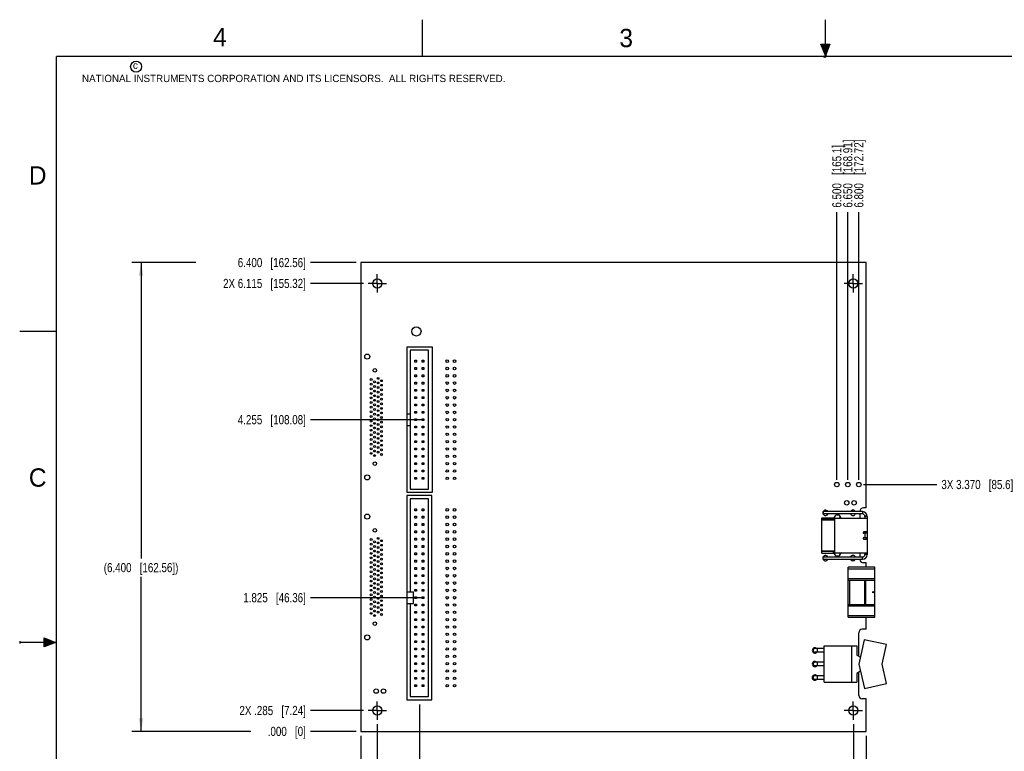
# Model space of a CAD drawing. Header units: inches. Extents: x 0 to 22, y 0 to 17.
# Tile 2 of 10: x 0 to 13.4, y 7 to 17. Entities that reach past the tile are written whole.
import ezdxf

# ---------------------------------------------------------------- set-up
doc = ezdxf.new("R2010")
doc.units = ezdxf.units.IN
doc.header["$LTSCALE"] = 1.21
doc.header["$MEASUREMENT"] = 0
doc.linetypes.add('CENTER', pattern=[0.6, 0.375, -0.075, 0.075, -0.075])
doc.layers.get('0').update_dxf_attribs({"linetype": 'CONTINUOUS'})
doc.layers.add('02___PRT_ALL_AXES', color=7, linetype='CONTINUOUS')
doc.layers.add('DIMENSIONS', color=7, linetype='CONTINUOUS')
doc.styles.get("Standard").update_dxf_attribs({"font": 'txt', "width": 0.8})
doc.styles.add('TEXTSTYLE_2', font='txt')
doc.dimstyles.new('DIMSTYLE_1', dxfattribs={"dimtxt": 0.125, "dimasz": 0.18, "dimexe": 0.125, "dimexo": 0.0625, "dimgap": 0.0625, "dimtad": 0, "dimtih": 1, "dimtoh": 1, "dimdec": 3, "dimzin": 4, "dimdsep": 46, "dimtxsty": 'STANDARD', "dimblk": '_FILLED', "dimblk1": '_FILLED', "dimblk2": '_FILLED', "dimcen": 0.09, "dimadec": 0, "dimazin": 0, "dimtp": 0.01, "dimtm": 0.01, "dimtfac": 1, "dimtdec": 3, "dimtofl": 0, "dimtmove": 0, "dimatfit": 3, "dimldrblk": '_FILLED', "dimfxl": 1, "dimtolj": 1, "dimtzin": 4, "dimarcsym": 0})
doc.dimstyles.new('DIMSTYLE_2', dxfattribs={"dimtxt": 0.125, "dimasz": 0.18, "dimexe": 0.125, "dimexo": 0.0625, "dimgap": 0.03125, "dimtad": 0, "dimtih": 1, "dimtoh": 1, "dimdec": 3, "dimzin": 4, "dimdsep": 46, "dimtxsty": 'STANDARD', "dimblk": '_FILLED', "dimblk1": '_FILLED', "dimblk2": '_FILLED', "dimcen": 0.09, "dimadec": 0, "dimazin": 0, "dimtp": 0.01, "dimtm": 0.01, "dimtfac": 1, "dimtdec": 3, "dimtofl": 0, "dimtmove": 0, "dimatfit": 3, "dimldrblk": '_FILLED', "dimfxl": 1, "dimtolj": 1, "dimtzin": 4, "dimarcsym": 0})

# ---------------------------------------------------------------- blocks, each defined once
blk = doc.blocks.new('_FILLED')
at = {"color": 0, "linetype": 'BYBLOCK'}
blk.add_solid([(0, 0), (-1, 0.174), (-1, -0.174)], dxfattribs=at)
blk = doc.blocks.new('*D1')
at = {"layer": 'DIMENSIONS', "color": 2, "linetype": 'CONTINUOUS'}
for p, q in [((2.407, 13.684), (1.532, 13.684)), ((1.657, 13.684), (1.657, 9.646)), ((1.657, 7.284), (1.657, 9.396)), ((3.157, 7.284), (1.532, 7.284))]:
    blk.add_line(p, q, dxfattribs=at)
at = {"layer": 'DIMENSIONS', "color": 2, "linetype": 'CONTINUOUS', "xscale": 0.18, "yscale": 0.18, "zscale": 0.18}
for p, rotation in [((1.657, 13.684), 90), ((1.657, 7.284), 270)]:
    blk.add_blockref('_FILLED', p, dxfattribs=dict(at, rotation=rotation))
at = {"layer": 'DIMENSIONS', "color": 2, "linetype": 'CONTINUOUS', "insert": (1.657, 9.583), "char_height": 0.125, "width": 1.625, "attachment_point": 2, "line_spacing_factor": 0.9}
blk.add_mtext('(6.400{\\Ftxt.shx;\\W1.000000;\\H0.125000; }[162.56])', dxfattribs=at)
blk = doc.blocks.new('*D5')
at = {"layer": 'DIMENSIONS', "color": 2, "linetype": 'CONTINUOUS'}
blk.add_line((4.594, 13.684), (3.969, 13.684), dxfattribs=at)
at = {"layer": 'DIMENSIONS', "color": 2, "linetype": 'CONTINUOUS', "insert": (3.907, 13.747), "char_height": 0.125, "width": 1.425, "attachment_point": 3, "line_spacing_factor": 0.9}
blk.add_mtext('6.400{\\Ftxt.shx;\\W1.000000;\\H0.125000; }[162.56]', dxfattribs=at)
blk = doc.blocks.new('*D6')
at = {"layer": 'DIMENSIONS', "color": 2, "linetype": 'CONTINUOUS'}
blk.add_line((4.594, 7.284), (3.969, 7.284), dxfattribs=at)
at = {"layer": 'DIMENSIONS', "color": 2, "linetype": 'CONTINUOUS', "insert": (3.907, 7.347), "char_height": 0.125, "width": 0.825, "attachment_point": 3, "line_spacing_factor": 0.9}
blk.add_mtext('.000{\\Ftxt.shx;\\W1.000000;\\H0.125000; }[0]', dxfattribs=at)
blk = doc.blocks.new('*D7')
at = {"layer": 'DIMENSIONS', "color": 2, "linetype": 'CONTINUOUS'}
blk.add_line((4.882, 7.382), (4.882, 6.597), dxfattribs=at)
at = {"layer": 'DIMENSIONS', "color": 2, "linetype": 'CONTINUOUS', "insert": (4.819, 6.534), "char_height": 0.125, "width": 1.425, "attachment_point": 3, "rotation": 90, "line_spacing_factor": 0.9}
blk.add_mtext('2X .225{\\Ftxt.shx;\\W1.000000;\\H0.125000; }[5.72]', dxfattribs=at)
blk = doc.blocks.new('*D8')
at = {"layer": 'DIMENSIONS', "color": 2, "linetype": 'CONTINUOUS'}
blk.add_line((4.657, 7.222), (4.657, 6.597), dxfattribs=at)
at = {"layer": 'DIMENSIONS', "color": 2, "linetype": 'CONTINUOUS', "insert": (4.594, 6.534), "char_height": 0.125, "width": 0.825, "attachment_point": 3, "rotation": 90, "line_spacing_factor": 0.9}
blk.add_mtext('.000{\\Ftxt.shx;\\W1.000000;\\H0.125000; }[0]', dxfattribs=at)
blk = doc.blocks.new('*D9')
at = {"layer": 'DIMENSIONS', "color": 2, "linetype": 'CONTINUOUS'}
blk.add_line((11.382, 7.382), (11.382, 6.597), dxfattribs=at)
at = {"layer": 'DIMENSIONS', "color": 2, "linetype": 'CONTINUOUS', "insert": (11.319, 6.534), "char_height": 0.125, "width": 1.725, "attachment_point": 3, "rotation": 90, "line_spacing_factor": 0.9}
blk.add_mtext('2X 6.725{\\Ftxt.shx;\\W1.000000;\\H0.125000; }[170.82]', dxfattribs=at)
blk = doc.blocks.new('*D10')
at = {"layer": 'DIMENSIONS', "color": 2, "linetype": 'CONTINUOUS'}
blk.add_line((11.557, 7.222), (11.557, 6.597), dxfattribs=at)
at = {"layer": 'DIMENSIONS', "color": 2, "linetype": 'CONTINUOUS', "insert": (11.494, 6.534), "char_height": 0.125, "width": 1.425, "attachment_point": 3, "rotation": 90, "line_spacing_factor": 0.9}
blk.add_mtext('6.900{\\Ftxt.shx;\\W1.000000;\\H0.125000; }[175.26]', dxfattribs=at)
blk = doc.blocks.new('*D11')
at = {"layer": 'DIMENSIONS', "color": 2, "linetype": 'CONTINUOUS'}
blk.add_line((5.457, 7.652), (5.457, 6.597), dxfattribs=at)
at = {"layer": 'DIMENSIONS', "color": 2, "linetype": 'CONTINUOUS', "insert": (5.394, 6.534), "char_height": 0.125, "width": 1.525, "attachment_point": 3, "rotation": 90, "line_spacing_factor": 0.9}
blk.add_mtext('2X .800{\\Ftxt.shx;\\W1.000000;\\H0.125000; }[20.32]', dxfattribs=at)
blk = doc.blocks.new('*D12')
at = {"layer": 'DIMENSIONS', "color": 2, "linetype": 'CONTINUOUS'}
blk.add_line((4.694, 7.569), (3.969, 7.569), dxfattribs=at)
at = {"layer": 'DIMENSIONS', "color": 2, "linetype": 'CONTINUOUS', "insert": (3.907, 7.632), "char_height": 0.125, "width": 1.425, "attachment_point": 3, "line_spacing_factor": 0.9}
blk.add_mtext('2X .285{\\Ftxt.shx;\\W1.000000;\\H0.125000; }[7.24]', dxfattribs=at)
blk = doc.blocks.new('*D13')
at = {"layer": 'DIMENSIONS', "color": 2, "linetype": 'CONTINUOUS'}
blk.add_line((4.694, 13.399), (3.969, 13.399), dxfattribs=at)
at = {"layer": 'DIMENSIONS', "color": 2, "linetype": 'CONTINUOUS', "insert": (3.907, 13.462), "char_height": 0.125, "width": 1.725, "attachment_point": 3, "line_spacing_factor": 0.9}
blk.add_mtext('2X 6.115{\\Ftxt.shx;\\W1.000000;\\H0.125000; }[155.32]', dxfattribs=at)
blk = doc.blocks.new('*D14')
at = {"layer": 'DIMENSIONS', "color": 2, "linetype": 'CONTINUOUS'}
blk.add_line((5.519, 11.539), (3.969, 11.539), dxfattribs=at)
at = {"layer": 'DIMENSIONS', "color": 2, "linetype": 'CONTINUOUS', "insert": (3.907, 11.602), "char_height": 0.125, "width": 1.425, "attachment_point": 3, "line_spacing_factor": 0.9}
blk.add_mtext('4.255{\\Ftxt.shx;\\W1.000000;\\H0.125000; }[108.08]', dxfattribs=at)
blk = doc.blocks.new('*D15')
at = {"layer": 'DIMENSIONS', "color": 2, "linetype": 'CONTINUOUS'}
blk.add_line((5.519, 9.109), (3.969, 9.109), dxfattribs=at)
at = {"layer": 'DIMENSIONS', "color": 2, "linetype": 'CONTINUOUS', "insert": (3.907, 9.172), "char_height": 0.125, "width": 1.325, "attachment_point": 3, "line_spacing_factor": 0.9}
blk.add_mtext('1.825{\\Ftxt.shx;\\W1.000000;\\H0.125000; }[46.36]', dxfattribs=at)
blk = doc.blocks.new('*D24')
at = {"layer": 'DIMENSIONS', "color": 2, "linetype": 'CONTINUOUS'}
blk.add_line((11.519, 10.654), (12.521, 10.654), dxfattribs=at)
at = {"layer": 'DIMENSIONS', "color": 2, "linetype": 'CONTINUOUS', "insert": (12.584, 10.717), "char_height": 0.125, "width": 1.525, "attachment_point": 1, "line_spacing_factor": 0.9}
blk.add_mtext('3X 3.370{\\Ftxt.shx;\\W1.000000;\\H0.125000; }[85.6]', dxfattribs=at)
blk = doc.blocks.new('*D25')
at = {"layer": 'DIMENSIONS', "color": 2, "linetype": 'CONTINUOUS'}
blk.add_line((11.157, 10.717), (11.157, 14.372), dxfattribs=at)
at = {"layer": 'DIMENSIONS', "color": 2, "linetype": 'CONTINUOUS', "insert": (11.094, 14.434), "char_height": 0.125, "width": 1.325, "attachment_point": 1, "rotation": 90, "line_spacing_factor": 0.9}
blk.add_mtext('6.500{\\Ftxt.shx;\\W1.000000;\\H0.125000; }[165.1]', dxfattribs=at)
blk = doc.blocks.new('*D26')
at = {"layer": 'DIMENSIONS', "color": 2, "linetype": 'CONTINUOUS'}
blk.add_line((11.307, 10.717), (11.307, 14.372), dxfattribs=at)
at = {"layer": 'DIMENSIONS', "color": 2, "linetype": 'CONTINUOUS', "insert": (11.244, 14.434), "char_height": 0.125, "width": 1.425, "attachment_point": 1, "rotation": 90, "line_spacing_factor": 0.9}
blk.add_mtext('6.650{\\Ftxt.shx;\\W1.000000;\\H0.125000; }[168.91]', dxfattribs=at)
blk = doc.blocks.new('*D27')
at = {"layer": 'DIMENSIONS', "color": 2, "linetype": 'CONTINUOUS'}
blk.add_line((11.457, 10.717), (11.457, 14.372), dxfattribs=at)
at = {"layer": 'DIMENSIONS', "color": 2, "linetype": 'CONTINUOUS', "insert": (11.394, 14.434), "char_height": 0.125, "width": 1.425, "attachment_point": 1, "rotation": 90, "line_spacing_factor": 0.9}
blk.add_mtext('6.800{\\Ftxt.shx;\\W1.000000;\\H0.125000; }[172.72]', dxfattribs=at)

msp = doc.modelspace()

# ---------------------------------------------------------------- hatches: boundary and pattern name
at = {"linetype": 'CONTINUOUS'}
for points in [[(11, 16.51), (10.9375, 16.6663), (11.0625, 16.6663)], [(0.3337, 8.5625), (0.49, 8.5), (0.3337, 8.4375)]]:
    msp.add_hatch(color=2, dxfattribs=at).paths.add_polyline_path(points)

# ---------------------------------------------------------------- linework, layer by layer
at = {"color": 2, "linetype": 'CONTINUOUS'}
for p, q in [((5.5, 16.5), (5.5, 17)), ((11, 16.485), (11, 17)), ((11, 16.51), (10.9375, 16.6663)), ((10.9375, 16.6663), (11.0625, 16.6663)), ((11.0625, 16.6663), (11, 16.51)), ((11.015, 16.515), (10.985, 16.485)), ((10.985, 16.485), (11, 16.515)), ((11, 16.485), (11.015, 16.515)), ((0, 12.75), (0.5, 12.75)), ((0, 8.515), (0, 8.485)), ((0.49, 8.5), (0, 8.5)), ((0.3337, 8.4375), (0.3337, 8.5625)), ((0.3337, 8.5625), (0.49, 8.5)), ((0.49, 8.5), (0.3337, 8.4375))]:
    msp.add_line(p, q, dxfattribs=at)
at = {"color": 7, "linetype": 'CONTINUOUS'}
for p, q in [((4.6567, 13.6842), (4.6567, 7.2842)), ((11.5567, 13.6842), (4.6567, 13.6842)), ((11.5567, 10.3342), (11.5567, 13.6842)), ((5.2917, 10.5442), (5.2917, 12.5342)), ((5.2917, 12.5342), (5.6317, 12.5342)), ((5.6317, 12.5342), (5.6317, 10.5442)), ((5.3317, 12.4892), (5.3317, 10.5892)), ((5.5817, 12.4892), (5.3317, 12.4892)), ((5.5817, 10.5892), (5.5817, 12.4892)), ((5.3942, 12.3267), (5.3942, 12.3517)), ((5.3942, 12.3517), (5.4192, 12.3517)), ((5.4192, 12.3267), (5.3942, 12.3267)), ((5.3942, 12.2267), (5.3942, 12.2517)), ((5.3942, 12.2517), (5.4192, 12.2517)), ((5.4192, 12.3517), (5.4192, 12.3267)), ((5.4192, 12.2517), (5.4192, 12.2267)), ((5.4942, 12.3267), (5.4942, 12.3517)), ((5.4942, 12.3517), (5.5192, 12.3517)), ((5.5192, 12.3267), (5.4942, 12.3267)), ((5.4942, 12.2267), (5.4942, 12.2517)), ((5.4942, 12.2517), (5.5192, 12.2517)), ((5.5192, 12.3517), (5.5192, 12.3267)), ((5.5192, 12.2517), (5.5192, 12.2267)), ((5.4192, 12.2267), (5.3942, 12.2267)), ((5.3942, 12.1267), (5.3942, 12.1517)), ((5.3942, 12.1517), (5.4192, 12.1517)), ((5.4192, 12.1267), (5.3942, 12.1267)), ((5.4192, 12.1517), (5.4192, 12.1267)), ((5.5192, 12.2267), (5.4942, 12.2267)), ((5.4942, 12.1267), (5.4942, 12.1517)), ((5.4942, 12.1517), (5.5192, 12.1517)), ((5.5192, 12.1267), (5.4942, 12.1267)), ((5.5192, 12.1517), (5.5192, 12.1267)), ((5.3942, 12.0267), (5.3942, 12.0517)), ((5.3942, 12.0517), (5.4192, 12.0517)), ((5.4192, 12.0267), (5.3942, 12.0267)), ((5.4192, 12.0517), (5.4192, 12.0267)), ((5.4942, 12.0267), (5.4942, 12.0517)), ((5.4942, 12.0517), (5.5192, 12.0517)), ((5.5192, 12.0267), (5.4942, 12.0267)), ((5.5192, 12.0517), (5.5192, 12.0267)), ((5.3942, 11.9267), (5.3942, 11.9517)), ((5.3942, 11.9517), (5.4192, 11.9517)), ((5.4192, 11.9267), (5.3942, 11.9267)), ((5.3942, 11.8267), (5.3942, 11.8517)), ((5.3942, 11.8517), (5.4192, 11.8517)), ((5.4192, 11.9517), (5.4192, 11.9267)), ((5.4192, 11.8517), (5.4192, 11.8267)), ((5.4942, 11.9267), (5.4942, 11.9517)), ((5.4942, 11.9517), (5.5192, 11.9517)), ((5.5192, 11.9267), (5.4942, 11.9267)), ((5.4942, 11.8267), (5.4942, 11.8517)), ((5.4942, 11.8517), (5.5192, 11.8517)), ((5.5192, 11.9517), (5.5192, 11.9267)), ((5.5192, 11.8517), (5.5192, 11.8267)), ((5.4192, 11.8267), (5.3942, 11.8267)), ((5.3942, 11.7267), (5.3942, 11.7517)), ((5.3942, 11.7517), (5.4192, 11.7517)), ((5.4192, 11.7267), (5.3942, 11.7267)), ((5.4192, 11.7517), (5.4192, 11.7267)), ((5.5192, 11.8267), (5.4942, 11.8267)), ((5.4942, 11.7267), (5.4942, 11.7517)), ((5.4942, 11.7517), (5.5192, 11.7517)), ((5.5192, 11.7267), (5.4942, 11.7267)), ((5.5192, 11.7517), (5.5192, 11.7267)), ((5.2917, 11.6192), (5.3317, 11.6192)), ((5.3942, 11.6267), (5.3942, 11.6517)), ((5.3942, 11.6517), (5.4192, 11.6517)), ((5.4192, 11.6267), (5.3942, 11.6267)), ((5.4192, 11.6517), (5.4192, 11.6267)), ((5.4942, 11.6267), (5.4942, 11.6517)), ((5.4942, 11.6517), (5.5192, 11.6517)), ((5.5192, 11.6267), (5.4942, 11.6267)), ((5.5192, 11.6517), (5.5192, 11.6267)), ((5.2917, 11.4592), (5.3317, 11.4592)), ((5.3942, 11.5267), (5.3942, 11.5517)), ((5.3942, 11.5517), (5.4192, 11.5517)), ((5.4192, 11.5267), (5.3942, 11.5267)), ((5.3942, 11.4267), (5.3942, 11.4517)), ((5.3942, 11.4517), (5.4192, 11.4517)), ((5.4192, 11.4267), (5.3942, 11.4267)), ((5.4192, 11.5517), (5.4192, 11.5267)), ((5.4192, 11.4517), (5.4192, 11.4267)), ((5.4942, 11.5267), (5.4942, 11.5517)), ((5.4942, 11.5517), (5.5192, 11.5517)), ((5.5192, 11.5267), (5.4942, 11.5267)), ((5.4942, 11.4267), (5.4942, 11.4517)), ((5.4942, 11.4517), (5.5192, 11.4517)), ((5.5192, 11.4267), (5.4942, 11.4267)), ((5.5192, 11.5517), (5.5192, 11.5267)), ((5.5192, 11.4517), (5.5192, 11.4267)), ((5.3942, 11.3267), (5.3942, 11.3517)), ((5.3942, 11.3517), (5.4192, 11.3517)), ((5.4192, 11.3267), (5.3942, 11.3267)), ((5.4192, 11.3517), (5.4192, 11.3267)), ((5.4942, 11.3267), (5.4942, 11.3517)), ((5.4942, 11.3517), (5.5192, 11.3517)), ((5.5192, 11.3267), (5.4942, 11.3267)), ((5.5192, 11.3517), (5.5192, 11.3267)), ((5.3942, 11.2267), (5.3942, 11.2517)), ((5.3942, 11.2517), (5.4192, 11.2517)), ((5.4192, 11.2267), (5.3942, 11.2267)), ((5.4192, 11.2517), (5.4192, 11.2267)), ((5.4942, 11.2267), (5.4942, 11.2517)), ((5.4942, 11.2517), (5.5192, 11.2517)), ((5.5192, 11.2267), (5.4942, 11.2267)), ((5.5192, 11.2517), (5.5192, 11.2267)), ((5.3942, 11.1267), (5.3942, 11.1517)), ((5.3942, 11.1517), (5.4192, 11.1517)), ((5.4192, 11.1267), (5.3942, 11.1267)), ((5.3942, 11.0267), (5.3942, 11.0517)), ((5.3942, 11.0517), (5.4192, 11.0517)), ((5.4192, 11.0267), (5.3942, 11.0267)), ((5.4192, 11.1517), (5.4192, 11.1267)), ((5.4192, 11.0517), (5.4192, 11.0267)), ((5.4942, 11.1267), (5.4942, 11.1517)), ((5.4942, 11.1517), (5.5192, 11.1517)), ((5.5192, 11.1267), (5.4942, 11.1267)), ((5.4942, 11.0267), (5.4942, 11.0517)), ((5.4942, 11.0517), (5.5192, 11.0517)), ((5.5192, 11.0267), (5.4942, 11.0267)), ((5.5192, 11.1517), (5.5192, 11.1267)), ((5.5192, 11.0517), (5.5192, 11.0267)), ((5.3942, 10.9267), (5.3942, 10.9517)), ((5.3942, 10.9517), (5.4192, 10.9517)), ((5.4192, 10.9267), (5.3942, 10.9267)), ((5.4192, 10.9517), (5.4192, 10.9267)), ((5.4942, 10.9267), (5.4942, 10.9517)), ((5.4942, 10.9517), (5.5192, 10.9517)), ((5.5192, 10.9267), (5.4942, 10.9267)), ((5.5192, 10.9517), (5.5192, 10.9267)), ((5.3942, 10.8267), (5.3942, 10.8517)), ((5.3942, 10.8517), (5.4192, 10.8517)), ((5.4192, 10.8267), (5.3942, 10.8267)), ((5.4192, 10.8517), (5.4192, 10.8267)), ((5.4942, 10.8267), (5.4942, 10.8517)), ((5.4942, 10.8517), (5.5192, 10.8517)), ((5.5192, 10.8267), (5.4942, 10.8267)), ((5.5192, 10.8517), (5.5192, 10.8267)), ((5.3942, 10.7267), (5.3942, 10.7517)), ((5.3942, 10.7517), (5.4192, 10.7517)), ((5.4192, 10.7267), (5.3942, 10.7267)), ((5.4192, 10.7517), (5.4192, 10.7267)), ((5.4942, 10.7267), (5.4942, 10.7517)), ((5.4942, 10.7517), (5.5192, 10.7517)), ((5.5192, 10.7267), (5.4942, 10.7267)), ((5.5192, 10.7517), (5.5192, 10.7267)), ((5.2867, 10.5042), (5.2867, 7.7142)), ((5.6267, 10.5042), (5.2867, 10.5042)), ((5.6317, 10.5442), (5.2917, 10.5442)), ((5.3317, 10.5892), (5.5817, 10.5892)), ((5.6267, 7.7142), (5.6267, 10.5042)), ((5.3317, 10.4592), (5.3317, 9.1892)), ((5.5817, 10.4592), (5.3317, 10.4592)), ((5.5817, 7.7592), (5.5817, 10.4592)), ((5.3942, 10.2967), (5.3942, 10.3217)), ((5.3942, 10.3217), (5.4192, 10.3217)), ((5.4192, 10.2967), (5.3942, 10.2967)), ((5.3942, 10.1967), (5.3942, 10.2217)), ((5.3942, 10.2217), (5.4192, 10.2217)), ((5.4192, 10.3217), (5.4192, 10.2967)), ((5.4192, 10.2217), (5.4192, 10.1967)), ((5.4942, 10.2967), (5.4942, 10.3217)), ((5.4942, 10.3217), (5.5192, 10.3217)), ((5.5192, 10.2967), (5.4942, 10.2967)), ((5.4942, 10.1967), (5.4942, 10.2217)), ((5.4942, 10.2217), (5.5192, 10.2217)), ((5.5192, 10.3217), (5.5192, 10.2967)), ((5.5192, 10.2217), (5.5192, 10.1967)), ((11.5077, 10.2842), (10.9717, 10.2842)), ((10.9717, 10.2842), (10.9717, 10.2522)), ((11.5077, 10.2522), (10.9717, 10.2522)), ((11.1288, 10.1959), (11.1318, 10.2262)), ((11.1822, 10.2383), (11.1491, 10.2383)), ((11.2007, 10.2003), (11.1979, 10.2279)), ((11.4717, 10.2872), (11.4717, 10.2842)), ((11.4717, 10.2522), (11.4717, 10.1959)), ((11.5077, 10.2842), (11.5077, 10.2522)), ((11.5567, 10.3342), (11.5187, 10.3342)), ((11.5717, 10.2217), (11.5397, 10.2209)), ((11.5717, 10.2202), (11.5397, 10.2202)), ((11.5397, 10.2202), (11.5397, 10.1959)), ((11.5717, 10.2202), (11.5717, 9.6982)), ((5.4192, 10.1967), (5.3942, 10.1967)), ((5.3942, 10.0967), (5.3942, 10.1217)), ((5.3942, 10.1217), (5.4192, 10.1217)), ((5.4192, 10.0967), (5.3942, 10.0967)), ((5.4192, 10.1217), (5.4192, 10.0967)), ((5.5192, 10.1967), (5.4942, 10.1967)), ((5.4942, 10.0967), (5.4942, 10.1217)), ((5.4942, 10.1217), (5.5192, 10.1217)), ((5.5192, 10.0967), (5.4942, 10.0967)), ((5.5192, 10.1217), (5.5192, 10.0967)), ((10.9516, 10.2003), (11.1091, 10.2003)), ((10.9516, 9.7176), (10.9516, 10.2003)), ((10.9516, 10.1794), (11.1248, 10.1794)), ((11.1248, 10.1696), (10.9516, 10.1696)), ((11.1091, 10.1794), (11.1091, 10.2003)), ((11.1248, 10.1959), (11.5697, 10.1959)), ((11.1248, 10.1959), (11.1248, 9.722)), ((11.189, 10.2003), (11.2087, 10.2003)), ((11.189, 10.1959), (11.189, 10.2003)), ((11.2087, 10.2003), (11.2184, 10.1959)), ((11.5697, 10.1959), (11.5697, 9.722)), ((5.3942, 9.9967), (5.3942, 10.0217)), ((5.3942, 10.0217), (5.4192, 10.0217)), ((5.4192, 9.9967), (5.3942, 9.9967)), ((5.4192, 10.0217), (5.4192, 9.9967)), ((5.4942, 9.9967), (5.4942, 10.0217)), ((5.4942, 10.0217), (5.5192, 10.0217)), ((5.5192, 9.9967), (5.4942, 9.9967)), ((5.5192, 10.0217), (5.5192, 9.9967)), ((11.5697, 10.0082), (11.5244, 10.0082)), ((11.5697, 9.9885), (11.5244, 9.9885)), ((11.5446, 9.9294), (11.5446, 9.9885)), ((11.554, 10.0082), (11.554, 9.9885)), ((11.5572, 10.0082), (11.5572, 9.9885)), ((5.3942, 9.8967), (5.3942, 9.9217)), ((5.3942, 9.9217), (5.4192, 9.9217)), ((5.4192, 9.8967), (5.3942, 9.8967)), ((5.3942, 9.7967), (5.3942, 9.8217)), ((5.3942, 9.8217), (5.4192, 9.8217)), ((5.4192, 9.9217), (5.4192, 9.8967)), ((5.4192, 9.8217), (5.4192, 9.7967)), ((5.4942, 9.8967), (5.4942, 9.9217)), ((5.4942, 9.9217), (5.5192, 9.9217)), ((5.5192, 9.8967), (5.4942, 9.8967)), ((5.4942, 9.7967), (5.4942, 9.8217)), ((5.4942, 9.8217), (5.5192, 9.8217)), ((5.5192, 9.9217), (5.5192, 9.8967)), ((5.5192, 9.8217), (5.5192, 9.7967)), ((11.5244, 9.9294), (11.5697, 9.9294)), ((11.5244, 9.9097), (11.5697, 9.9097)), ((11.554, 9.9294), (11.554, 9.9097)), ((11.5572, 9.9294), (11.5572, 9.9097)), ((5.4192, 9.7967), (5.3942, 9.7967)), ((5.3942, 9.6967), (5.3942, 9.7217)), ((5.3942, 9.7217), (5.4192, 9.7217)), ((5.4192, 9.6967), (5.3942, 9.6967)), ((5.4192, 9.7217), (5.4192, 9.6967)), ((5.5192, 9.7967), (5.4942, 9.7967)), ((5.4942, 9.6967), (5.4942, 9.7217)), ((5.4942, 9.7217), (5.5192, 9.7217)), ((5.5192, 9.6967), (5.4942, 9.6967)), ((5.5192, 9.7217), (5.5192, 9.6967)), ((10.9516, 9.7483), (11.1248, 9.7483)), ((11.1248, 9.7385), (10.9516, 9.7385)), ((10.9516, 9.7176), (11.1091, 9.7176)), ((11.1091, 9.7176), (11.1091, 9.7385)), ((11.1248, 9.722), (11.5697, 9.722)), ((11.1318, 9.6921), (11.1288, 9.722)), ((11.1503, 9.6796), (11.181, 9.6796)), ((11.189, 9.7176), (11.189, 9.722)), ((11.2087, 9.7176), (11.189, 9.7176)), ((11.198, 9.6905), (11.2007, 9.7176)), ((11.2184, 9.722), (11.2087, 9.7176)), ((11.4717, 9.722), (11.4717, 9.6662)), ((11.5397, 9.722), (11.5397, 9.6982)), ((11.5717, 9.6982), (11.5397, 9.6982)), ((11.5717, 9.6967), (11.5397, 9.6974)), ((5.3942, 9.5967), (5.3942, 9.6217)), ((5.3942, 9.6217), (5.4192, 9.6217)), ((5.4192, 9.5967), (5.3942, 9.5967)), ((5.4192, 9.6217), (5.4192, 9.5967)), ((5.4942, 9.5967), (5.4942, 9.6217)), ((5.4942, 9.6217), (5.5192, 9.6217)), ((5.5192, 9.5967), (5.4942, 9.5967)), ((5.5192, 9.6217), (5.5192, 9.5967)), ((10.9717, 9.6662), (11.5077, 9.6662)), ((10.9717, 9.6342), (10.9717, 9.6662)), ((10.9717, 9.6342), (11.5077, 9.6342)), ((11.4717, 9.6342), (11.4717, 9.6312)), ((11.5077, 9.6342), (11.5077, 9.6662)), ((11.5567, 9.5842), (11.5187, 9.5842)), ((11.5567, 9.5247), (11.5567, 9.5842)), ((5.3942, 9.4967), (5.3942, 9.5217)), ((5.3942, 9.5217), (5.4192, 9.5217)), ((5.4192, 9.4967), (5.3942, 9.4967)), ((5.3942, 9.3967), (5.3942, 9.4217)), ((5.3942, 9.4217), (5.4192, 9.4217)), ((5.4192, 9.5217), (5.4192, 9.4967)), ((5.4192, 9.4217), (5.4192, 9.3967)), ((5.4942, 9.4967), (5.4942, 9.5217)), ((5.4942, 9.5217), (5.5192, 9.5217)), ((5.5192, 9.4967), (5.4942, 9.4967)), ((5.4942, 9.3967), (5.4942, 9.4217)), ((5.4942, 9.4217), (5.5192, 9.4217)), ((5.5192, 9.5217), (5.5192, 9.4967)), ((5.5192, 9.4217), (5.5192, 9.3967)), ((11.6757, 9.5247), (11.3135, 9.5247)), ((11.3135, 8.8436), (11.3135, 9.5247)), ((11.3135, 9.505), (11.6757, 9.505)), ((11.6757, 8.8436), (11.6757, 9.5247)), ((5.4192, 9.3967), (5.3942, 9.3967)), ((5.3942, 9.2967), (5.3942, 9.3217)), ((5.3942, 9.3217), (5.4192, 9.3217)), ((5.4192, 9.2967), (5.3942, 9.2967)), ((5.4192, 9.3217), (5.4192, 9.2967)), ((5.5192, 9.3967), (5.4942, 9.3967)), ((5.4942, 9.2967), (5.4942, 9.3217)), ((5.4942, 9.3217), (5.5192, 9.3217)), ((5.5192, 9.2967), (5.4942, 9.2967)), ((5.5192, 9.3217), (5.5192, 9.2967)), ((11.6757, 9.3692), (11.3135, 9.3692)), ((11.3135, 9.3495), (11.6757, 9.3495)), ((11.3332, 9.0188), (11.3332, 9.3495)), ((11.5339, 9.3495), (11.5339, 9.0188)), ((11.5418, 9.0188), (11.5418, 9.3495)), ((11.5497, 9.3495), (11.5497, 9.0188)), ((11.6717, 9.3495), (11.6717, 9.192)), ((5.2867, 9.1892), (5.3767, 9.1892)), ((5.3767, 9.0292), (5.3767, 9.1892)), ((5.3942, 9.1967), (5.3942, 9.2217)), ((5.3942, 9.2217), (5.4192, 9.2217)), ((5.4192, 9.1967), (5.3942, 9.1967)), ((5.4192, 9.2217), (5.4192, 9.1967)), ((5.4942, 9.1967), (5.4942, 9.2217)), ((5.4942, 9.2217), (5.5192, 9.2217)), ((5.5192, 9.1967), (5.4942, 9.1967)), ((5.5192, 9.2217), (5.5192, 9.1967)), ((11.6462, 9.1921), (11.6757, 9.1842)), ((11.6462, 9.1762), (11.6462, 9.1921)), ((11.6757, 9.1842), (11.6462, 9.1762)), ((11.6757, 9.192), (11.6717, 9.192)), ((11.6717, 9.1763), (11.6757, 9.1763)), ((11.6717, 9.1763), (11.6717, 9.0188)), ((5.2867, 9.0292), (5.3767, 9.0292)), ((5.3317, 9.0292), (5.3317, 7.7592)), ((5.3942, 9.0967), (5.3942, 9.1217)), ((5.3942, 9.1217), (5.4192, 9.1217)), ((5.4192, 9.0967), (5.3942, 9.0967)), ((5.3942, 8.9967), (5.3942, 9.0217)), ((5.3942, 9.0217), (5.4192, 9.0217)), ((5.4192, 9.1217), (5.4192, 9.0967)), ((5.4192, 9.0217), (5.4192, 8.9967)), ((5.4942, 9.0967), (5.4942, 9.1217)), ((5.4942, 9.1217), (5.5192, 9.1217)), ((5.5192, 9.0967), (5.4942, 9.0967)), ((5.4942, 8.9967), (5.4942, 9.0217)), ((5.4942, 9.0217), (5.5192, 9.0217)), ((5.5192, 9.1217), (5.5192, 9.0967)), ((5.5192, 9.0217), (5.5192, 8.9967)), ((11.3135, 9.0188), (11.6757, 9.0188)), ((5.4192, 8.9967), (5.3942, 8.9967)), ((5.3942, 8.8967), (5.3942, 8.9217)), ((5.3942, 8.9217), (5.4192, 8.9217)), ((5.4192, 8.8967), (5.3942, 8.8967)), ((5.4192, 8.9217), (5.4192, 8.8967)), ((5.5192, 8.9967), (5.4942, 8.9967)), ((5.4942, 8.8967), (5.4942, 8.9217)), ((5.4942, 8.9217), (5.5192, 8.9217)), ((5.5192, 8.8967), (5.4942, 8.8967)), ((5.5192, 8.9217), (5.5192, 8.8967)), ((11.3135, 8.9991), (11.6757, 8.9991)), ((5.3942, 8.7967), (5.3942, 8.8217)), ((5.3942, 8.8217), (5.4192, 8.8217)), ((5.4192, 8.7967), (5.3942, 8.7967)), ((5.4192, 8.8217), (5.4192, 8.7967)), ((5.4942, 8.7967), (5.4942, 8.8217)), ((5.4942, 8.8217), (5.5192, 8.8217)), ((5.5192, 8.7967), (5.4942, 8.7967)), ((5.5192, 8.8217), (5.5192, 8.7967)), ((11.6757, 8.8633), (11.3135, 8.8633)), ((11.3135, 8.8436), (11.6757, 8.8436)), ((11.5567, 8.6789), (11.5567, 8.8436)), ((5.3942, 8.6967), (5.3942, 8.7217)), ((5.3942, 8.7217), (5.4192, 8.7217)), ((5.4192, 8.6967), (5.3942, 8.6967)), ((5.3942, 8.5967), (5.3942, 8.6217)), ((5.3942, 8.6217), (5.4192, 8.6217)), ((5.4192, 8.7217), (5.4192, 8.6967)), ((5.4192, 8.6217), (5.4192, 8.5967)), ((5.4942, 8.6967), (5.4942, 8.7217)), ((5.4942, 8.7217), (5.5192, 8.7217)), ((5.5192, 8.6967), (5.4942, 8.6967)), ((5.4942, 8.5967), (5.4942, 8.6217)), ((5.4942, 8.6217), (5.5192, 8.6217)), ((5.5192, 8.7217), (5.5192, 8.6967)), ((5.5192, 8.6217), (5.5192, 8.5967)), ((11.4567, 8.3089), (11.4567, 8.6319)), ((11.5567, 8.6789), (11.5037, 8.6789)), ((5.4192, 8.5967), (5.3942, 8.5967)), ((5.3942, 8.4967), (5.3942, 8.5217)), ((5.3942, 8.5217), (5.4192, 8.5217)), ((5.4192, 8.4967), (5.3942, 8.4967)), ((5.4192, 8.5217), (5.4192, 8.4967)), ((5.5192, 8.5967), (5.4942, 8.5967)), ((5.4942, 8.4967), (5.4942, 8.5217)), ((5.4942, 8.5217), (5.5192, 8.5217)), ((5.5192, 8.4967), (5.4942, 8.4967)), ((5.5192, 8.5217), (5.5192, 8.4967)), ((11.531, 8.5362), (11.4574, 8.2042)), ((11.8337, 8.4691), (11.531, 8.5362)), ((5.3942, 8.3967), (5.3942, 8.4217)), ((5.3942, 8.4217), (5.4192, 8.4217)), ((5.4192, 8.3967), (5.3942, 8.3967)), ((5.4192, 8.4217), (5.4192, 8.3967)), ((5.4942, 8.3967), (5.4942, 8.4217)), ((5.4942, 8.4217), (5.5192, 8.4217)), ((5.5192, 8.3967), (5.4942, 8.3967)), ((5.5192, 8.4217), (5.5192, 8.3967)), ((10.9817, 8.4142), (10.8567, 8.4142)), ((10.9817, 8.3642), (10.8567, 8.3642)), ((10.8937, 8.3642), (10.8937, 8.4142)), ((10.9817, 8.4542), (11.4287, 8.4542)), ((10.9817, 7.9542), (10.9817, 8.4542)), ((11.3567, 8.4542), (11.3567, 7.9542)), ((11.4287, 8.4542), (11.4287, 8.3251)), ((11.7748, 8.2036), (11.8337, 8.4691)), ((5.3942, 8.2967), (5.3942, 8.3217)), ((5.3942, 8.3217), (5.4192, 8.3217)), ((5.4192, 8.2967), (5.3942, 8.2967)), ((5.3942, 8.1967), (5.3942, 8.2217)), ((5.3942, 8.2217), (5.4192, 8.2217)), ((5.4192, 8.3217), (5.4192, 8.2967)), ((5.4192, 8.2217), (5.4192, 8.1967)), ((5.4942, 8.2967), (5.4942, 8.3217)), ((5.4942, 8.3217), (5.5192, 8.3217)), ((5.5192, 8.2967), (5.4942, 8.2967)), ((5.4942, 8.1967), (5.4942, 8.2217)), ((5.4942, 8.2217), (5.5192, 8.2217)), ((5.5192, 8.3217), (5.5192, 8.2967)), ((5.5192, 8.2217), (5.5192, 8.1967)), ((10.9817, 8.2292), (10.8567, 8.2292)), ((10.8937, 8.1792), (10.8937, 8.2292)), ((11.4287, 8.3251), (11.4779, 8.2966)), ((11.4574, 8.2042), (11.5364, 7.8722)), ((11.8337, 7.9381), (11.7748, 8.2036)), ((5.4192, 8.1967), (5.3942, 8.1967)), ((5.3942, 8.0967), (5.3942, 8.1217)), ((5.3942, 8.1217), (5.4192, 8.1217)), ((5.4192, 8.0967), (5.3942, 8.0967)), ((5.4192, 8.1217), (5.4192, 8.0967)), ((5.5192, 8.1967), (5.4942, 8.1967)), ((5.4942, 8.0967), (5.4942, 8.1217)), ((5.4942, 8.1217), (5.5192, 8.1217)), ((5.5192, 8.0967), (5.4942, 8.0967)), ((5.5192, 8.1217), (5.5192, 8.0967)), ((10.9817, 8.1792), (10.8567, 8.1792)), ((11.4811, 8.1048), (11.4287, 8.0745)), ((11.4287, 8.0745), (11.4287, 7.9542)), ((11.4567, 7.7759), (11.4567, 8.0907)), ((5.3942, 7.9967), (5.3942, 8.0217)), ((5.3942, 8.0217), (5.4192, 8.0217)), ((5.4192, 7.9967), (5.3942, 7.9967)), ((5.4192, 8.0217), (5.4192, 7.9967)), ((5.4942, 7.9967), (5.4942, 8.0217)), ((5.4942, 8.0217), (5.5192, 8.0217)), ((5.5192, 7.9967), (5.4942, 7.9967)), ((5.5192, 8.0217), (5.5192, 7.9967)), ((10.9817, 8.0442), (10.8567, 8.0442)), ((10.9817, 7.9942), (10.8567, 7.9942)), ((10.8937, 7.9942), (10.8937, 8.0442)), ((10.9817, 7.9542), (11.4287, 7.9542)), ((11.5364, 7.8722), (11.8337, 7.9381)), ((5.3942, 7.8967), (5.3942, 7.9217)), ((5.3942, 7.9217), (5.4192, 7.9217)), ((5.4192, 7.8967), (5.3942, 7.8967)), ((5.4192, 7.9217), (5.4192, 7.8967)), ((5.4942, 7.8967), (5.4942, 7.9217)), ((5.4942, 7.9217), (5.5192, 7.9217)), ((5.5192, 7.8967), (5.4942, 7.8967)), ((5.5192, 7.9217), (5.5192, 7.8967)), ((5.2867, 7.7142), (5.6267, 7.7142)), ((5.3317, 7.7592), (5.5817, 7.7592)), ((11.5567, 7.7289), (11.5037, 7.7289)), ((11.5567, 7.2842), (11.5567, 7.7289)), ((4.6567, 7.2842), (11.5567, 7.2842))]:
    msp.add_line(p, q, dxfattribs=at)
at = {"color": 7, "linetype": 'CONTINUOUS', "const_width": 0.02}
for points in [[(0.5, 16.5), (0.5, 0.5)], [(21.5, 16.5), (0.5, 16.5)]]:
    msp.add_lwpolyline(points, dxfattribs=at)
at = {"color": 2, "linetype": 'CONTINUOUS'}
msp.add_circle((1.5893, 16.359), 0.0754, dxfattribs=at)
at = {"color": 7, "linetype": 'CONTINUOUS'}
for centre, radius in [((4.8817, 13.3992), 0.0625), ((11.3817, 13.3992), 0.0625), ((5.4167, 12.7442), 0.0625), ((4.7457, 12.4009), 0.0344), ((4.8492, 12.2131), 0.0236), ((5.8377, 12.3392), 0.0175), ((5.8377, 12.2392), 0.0175), ((5.9377, 12.3392), 0.0175), ((5.9377, 12.2392), 0.0175), ((4.8, 12.0879), 0.0128), ((4.8925, 12.1036), 0.0128), ((5.8377, 12.1392), 0.0175), ((5.9377, 12.1392), 0.0175), ((4.8, 12.0249), 0.0128), ((4.8, 11.9619), 0.0128), ((4.8453, 12.0564), 0.0128), ((4.8453, 11.9934), 0.0128), ((4.8925, 12.0406), 0.0128), ((4.8925, 11.9777), 0.0128), ((4.9378, 12.0721), 0.0128), ((4.9378, 12.0091), 0.0128), ((5.8377, 12.0392), 0.0175), ((5.9377, 12.0392), 0.0175), ((4.8, 11.8989), 0.0128), ((4.8, 11.8359), 0.0128), ((4.8453, 11.9304), 0.0128), ((4.8453, 11.8674), 0.0128), ((4.8925, 11.9147), 0.0128), ((4.8925, 11.8517), 0.0128), ((4.9378, 11.9462), 0.0128), ((4.9378, 11.8832), 0.0128), ((4.9378, 11.8202), 0.0128), ((5.8377, 11.9392), 0.0175), ((5.8377, 11.8392), 0.0175), ((5.9377, 11.9392), 0.0175), ((5.9377, 11.8392), 0.0175), ((4.8, 11.7729), 0.0128), ((4.8, 11.7099), 0.0128), ((4.8453, 11.8044), 0.0128), ((4.8453, 11.7414), 0.0128), ((4.8925, 11.7887), 0.0128), ((4.8925, 11.7257), 0.0128), ((4.9378, 11.7572), 0.0128), ((4.9378, 11.6942), 0.0128), ((5.8377, 11.7392), 0.0175), ((5.9377, 11.7392), 0.0175), ((4.8, 11.6469), 0.0128), ((4.8, 11.584), 0.0128), ((4.8453, 11.6784), 0.0128), ((4.8453, 11.6154), 0.0128), ((4.8453, 11.5525), 0.0128), ((4.8925, 11.6627), 0.0128), ((4.8925, 11.5997), 0.0128), ((4.9378, 11.6312), 0.0128), ((4.9378, 11.5682), 0.0128), ((5.8377, 11.6392), 0.0175), ((5.9377, 11.6392), 0.0175), ((4.8, 11.521), 0.0128), ((4.8, 11.458), 0.0128), ((4.8453, 11.4895), 0.0128), ((4.8453, 11.4265), 0.0128), ((4.8925, 11.5367), 0.0128), ((4.8925, 11.4737), 0.0128), ((4.9378, 11.5052), 0.0128), ((4.9378, 11.4422), 0.0128), ((5.8377, 11.5392), 0.0175), ((5.8377, 11.4392), 0.0175), ((5.9377, 11.5392), 0.0175), ((5.9377, 11.4392), 0.0175), ((4.8, 11.395), 0.0128), ((4.8, 11.332), 0.0128), ((4.8453, 11.3635), 0.0128), ((4.8453, 11.3005), 0.0128), ((4.8925, 11.4107), 0.0128), ((4.8925, 11.3477), 0.0128), ((4.8925, 11.2847), 0.0128), ((4.9378, 11.3792), 0.0128), ((4.9378, 11.3162), 0.0128), ((5.8377, 11.3392), 0.0175), ((5.9377, 11.3392), 0.0175), ((4.8, 11.269), 0.0128), ((4.8, 11.206), 0.0128), ((4.8453, 11.2375), 0.0128), ((4.8453, 11.1745), 0.0128), ((4.8925, 11.2217), 0.0128), ((4.8925, 11.1588), 0.0128), ((4.9378, 11.2532), 0.0128), ((4.9378, 11.1903), 0.0128), ((5.8377, 11.2392), 0.0175), ((5.9377, 11.2392), 0.0175), ((4.8, 11.143), 0.0128), ((4.8, 11.08), 0.0128), ((4.8453, 11.1115), 0.0128), ((4.8453, 11.0485), 0.0128), ((4.8925, 11.0958), 0.0128), ((4.9378, 11.1273), 0.0128), ((4.9378, 11.0643), 0.0128), ((5.8377, 11.1392), 0.0175), ((5.8377, 11.0392), 0.0175), ((5.9377, 11.1392), 0.0175), ((5.9377, 11.0392), 0.0175), ((4.8492, 10.9395), 0.0236), ((5.8377, 10.9392), 0.0175), ((5.9377, 10.9392), 0.0175), ((4.7457, 10.7513), 0.0344), ((5.8377, 10.8392), 0.0175), ((5.8377, 10.7392), 0.0175), ((5.9377, 10.8392), 0.0175), ((5.9377, 10.7392), 0.0175), ((11.1567, 10.6542), 0.03), ((11.3067, 10.6542), 0.03), ((11.4567, 10.6542), 0.03), ((11.2917, 10.4042), 0.03), ((11.3917, 10.4042), 0.03), ((4.7457, 10.2166), 0.0344), ((5.8377, 10.3092), 0.0175), ((5.8377, 10.2092), 0.0175), ((5.9377, 10.3092), 0.0175), ((5.9377, 10.2092), 0.0175), ((5.8377, 10.1092), 0.0175), ((5.9377, 10.1092), 0.0175), ((4.8492, 10.0288), 0.0236), ((5.8377, 10.0092), 0.0175), ((5.9377, 10.0092), 0.0175), ((4.8, 9.9036), 0.0128), ((4.8, 9.8406), 0.0128), ((4.8453, 9.8721), 0.0128), ((4.8453, 9.8092), 0.0128), ((4.8925, 9.9194), 0.0128), ((4.8925, 9.8564), 0.0128), ((4.9378, 9.8879), 0.0128), ((4.9378, 9.8249), 0.0128), ((5.8377, 9.9092), 0.0175), ((5.8377, 9.8092), 0.0175), ((5.9377, 9.9092), 0.0175), ((5.9377, 9.8092), 0.0175), ((4.8, 9.7777), 0.0128), ((4.8, 9.7147), 0.0128), ((4.8453, 9.7462), 0.0128), ((4.8453, 9.6832), 0.0128), ((4.8925, 9.7934), 0.0128), ((4.8925, 9.7304), 0.0128), ((4.8925, 9.6674), 0.0128), ((4.9378, 9.7619), 0.0128), ((4.9378, 9.6989), 0.0128), ((5.8377, 9.7092), 0.0175), ((5.9377, 9.7092), 0.0175), ((4.8, 9.6517), 0.0128), ((4.8, 9.5887), 0.0128), ((4.8453, 9.6202), 0.0128), ((4.8453, 9.5572), 0.0128), ((4.8925, 9.6044), 0.0128), ((4.8925, 9.5414), 0.0128), ((4.9378, 9.6359), 0.0128), ((4.9378, 9.5729), 0.0128), ((5.8377, 9.6092), 0.0175), ((5.9377, 9.6092), 0.0175), ((4.8, 9.5257), 0.0128), ((4.8, 9.4627), 0.0128), ((4.8, 9.3997), 0.0128), ((4.8453, 9.4942), 0.0128), ((4.8453, 9.4312), 0.0128), ((4.8925, 9.4784), 0.0128), ((4.8925, 9.4154), 0.0128), ((4.9378, 9.5099), 0.0128), ((4.9378, 9.4469), 0.0128), ((5.8377, 9.5092), 0.0175), ((5.8377, 9.4092), 0.0175), ((5.9377, 9.5092), 0.0175), ((5.9377, 9.4092), 0.0175), ((4.8, 9.3367), 0.0128), ((4.8, 9.2737), 0.0128), ((4.8453, 9.3682), 0.0128), ((4.8453, 9.3052), 0.0128), ((4.8925, 9.3525), 0.0128), ((4.8925, 9.2895), 0.0128), ((4.9378, 9.384), 0.0128), ((4.9378, 9.321), 0.0128), ((5.8377, 9.3092), 0.0175), ((5.9377, 9.3092), 0.0175), ((4.8, 9.2107), 0.0128), ((4.8, 9.1477), 0.0128), ((4.8453, 9.2422), 0.0128), ((4.8453, 9.1792), 0.0128), ((4.8925, 9.2265), 0.0128), ((4.8925, 9.1635), 0.0128), ((4.9378, 9.258), 0.0128), ((4.9378, 9.195), 0.0128), ((4.9378, 9.132), 0.0128), ((5.8377, 9.2092), 0.0175), ((5.9377, 9.2092), 0.0175), ((4.8, 9.0847), 0.0128), ((4.8, 9.0217), 0.0128), ((4.8453, 9.1162), 0.0128), ((4.8453, 9.0532), 0.0128), ((4.8925, 9.1005), 0.0128), ((4.8925, 9.0375), 0.0128), ((4.9378, 9.069), 0.0128), ((4.9378, 9.006), 0.0128), ((5.8377, 9.1092), 0.0175), ((5.8377, 9.0092), 0.0175), ((5.9377, 9.1092), 0.0175), ((5.9377, 9.0092), 0.0175), ((4.8, 8.9588), 0.0128), ((4.8, 8.8958), 0.0128), ((4.8453, 8.9903), 0.0128), ((4.8453, 8.9273), 0.0128), ((4.8453, 8.8643), 0.0128), ((4.8925, 8.9745), 0.0128), ((4.8925, 8.9115), 0.0128), ((4.9378, 8.943), 0.0128), ((4.9378, 8.88), 0.0128), ((5.8377, 8.9092), 0.0175), ((5.9377, 8.9092), 0.0175), ((4.8492, 8.7552), 0.0236), ((5.8377, 8.8092), 0.0175), ((5.9377, 8.8092), 0.0175), ((5.8377, 8.7092), 0.0175), ((5.8377, 8.6092), 0.0175), ((5.9377, 8.7092), 0.0175), ((5.9377, 8.6092), 0.0175), ((4.7457, 8.567), 0.0344), ((5.8377, 8.5092), 0.0175), ((5.9377, 8.5092), 0.0175), ((5.8377, 8.4092), 0.0175), ((5.9377, 8.4092), 0.0175), ((5.8377, 8.3092), 0.0175), ((5.8377, 8.2092), 0.0175), ((5.9377, 8.3092), 0.0175), ((5.9377, 8.2092), 0.0175), ((5.8377, 8.1092), 0.0175), ((5.9377, 8.1092), 0.0175), ((5.8377, 8.0092), 0.0175), ((5.9377, 8.0092), 0.0175), ((4.8667, 7.8342), 0.03), ((4.9667, 7.8342), 0.03), ((5.8377, 7.9092), 0.0175), ((5.9377, 7.9092), 0.0175), ((4.8817, 7.5692), 0.0625), ((11.3817, 7.5692), 0.0625)]:
    msp.add_circle(centre, radius, dxfattribs=at)
for centre, radius, start, end in [((11.0017, 10.2682), 0.0365, 25.99904, 334.00096), ((11.1657, 10.1962), 0.0453, 4.00494, 201.71247), ((11.3767, 10.2682), 0.0365, 25.99904, 154.00096), ((11.3767, 10.2682), 0.0365, 205.99904, 334.00096), ((11.5187, 10.2872), 0.047, 90, 180), ((11.5077, 10.2202), 0.064, 0, 90), ((11.5077, 10.2202), 0.032, 0, 90), ((11.5244, 9.9983), 0.00984, 90, 270), ((11.5244, 9.9196), 0.00984, 90, 270), ((11.0017, 9.6502), 0.0365, 25.99904, 334.00096), ((11.1657, 9.7222), 0.0453, 158.86389, 355.43541), ((11.3767, 9.6502), 0.0365, 25.99904, 154.00096), ((11.5077, 9.6982), 0.064, 270, 360), ((11.5077, 9.6982), 0.032, 270, 360), ((11.3767, 9.6502), 0.0365, 205.99904, 334.00096), ((11.5187, 9.6312), 0.047, 180, 270), ((11.5037, 8.6319), 0.047, 90, 180), ((10.8569, 8.3892), 0.0365, 43.25014, 316.74986), ((10.8567, 8.3892), 0.025, 90, 270), ((10.8569, 8.2042), 0.0365, 43.25014, 316.74986), ((10.8567, 8.2042), 0.025, 90, 270), ((10.8567, 8.0192), 0.0365, 43.25014, 316.74986), ((10.8567, 8.0192), 0.025, 90, 270), ((11.5037, 7.7759), 0.047, 180, 270)]:
    msp.add_arc(centre, radius, start, end, dxfattribs=at)
at = {"layer": '02___PRT_ALL_AXES', "color": 7, "linetype": 'CENTER'}
for p, q in [((4.8817, 13.3992), (4.8817, 13.5243)), ((11.3817, 13.3992), (11.3817, 13.5243)), ((4.8817, 13.3992), (4.7566, 13.3992)), ((4.8817, 13.3992), (4.8817, 13.2741)), ((4.8817, 13.3992), (5.0068, 13.3992)), ((11.3817, 13.3992), (11.2566, 13.3992)), ((11.3817, 13.3992), (11.5068, 13.3992)), ((11.3817, 13.3992), (11.3817, 13.2741)), ((4.8817, 7.5692), (4.8817, 7.6943)), ((11.3817, 7.5692), (11.3817, 7.6943)), ((4.8817, 7.5692), (4.7566, 7.5692)), ((4.8817, 7.5692), (4.8817, 7.4441)), ((4.8817, 7.5692), (5.0068, 7.5692)), ((11.3817, 7.5692), (11.2566, 7.5692)), ((11.3817, 7.5692), (11.5068, 7.5692)), ((11.3817, 7.5692), (11.3817, 7.4441))]:
    msp.add_line(p, q, dxfattribs=at)

# ---------------------------------------------------------------- texts
at = {"color": 2, "linetype": 'CONTINUOUS', "attachment_point": 1, "line_spacing_factor": 0.9, "style": 'TEXTSTYLE_2'}
for s, insert, char_height, width in [('4', (2.64, 16.8869), 0.25, 0.25), ('3', (8.1875, 16.875), 0.25, 0.25), ('c', (1.5463, 16.428), 0.1, 0.1), ('NATIONAL INSTRUMENTS CORPORATION AND ITS LICENSORS.  ALL RIGHTS RESERVED.', (0.851, 16.2482), 0.1, 7.3), ('D', (0.125, 15), 0.25, 0.25), ('C', (0.125, 10.875), 0.25, 0.25)]:
    msp.add_mtext(s, dxfattribs=dict(at, insert=insert, char_height=char_height, width=width))

# ---------------------------------------------------------------- dimensions: what is measured, and where the dimension line sits
at = {"layer": 'DIMENSIONS', "color": 2, "linetype": 'CONTINUOUS'}
for feature_location, offset, dtype, origin, picture, middle in [((11.3067, 10.7167), (0, 3.655), 1, (4.6567, 10.6542), '*D26', (11.3067, 15.1467)), ((11.4567, 10.7167), (0, 3.655), 1, (4.6567, 10.6542), '*D27', (11.4567, 15.1467)), ((11.1567, 10.7167), (0, 3.655), 1, (4.6567, 10.6542), '*D25', (11.1567, 15.0967)), ((4.5942, 13.6842), (-0.625, 0), 0, (4.6567, 7.2842), '*D5', (3.1942, 13.6842)), ((5.5192, 11.5392), (-1.55, 0), 0, (5.5817, 7.2842), '*D14', (3.1942, 11.5392)), ((5.5192, 9.1092), (-1.55, 0), 0, (5.5817, 7.2842), '*D15', (3.2442, 9.1092)), ((4.5941813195, 7.2841565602), (-0.625, 0), 0, (4.6566813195, 7.2841565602), '*D6', (3.4941813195, 7.2841565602)), ((4.6566813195, 7.2216565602), (0, -0.625), 1, (4.6566813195, 7.2841565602), '*D8', (4.6566813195, 6.1216565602)), ((11.5567, 7.2217), (0, -0.625), 1, (4.6567, 7.2842), '*D10', (11.5567, 5.8217))]:
    dim = msp.add_ordinate_dim(feature_location=feature_location, offset=offset, dtype=dtype, origin=origin, dimstyle='DIMSTYLE_2', dxfattribs=at)
    dim.commit()
    dim.dimension.update_dxf_attribs({"geometry": picture, "text_midpoint": middle})
dim = msp.add_linear_dim(base=(1.6567, 7.2842), p1=(2.4692, 13.6842), p2=(3.2192, 7.2842), angle=270, text='(<>)', dimstyle='DIMSTYLE_1', dxfattribs=at)
dim.commit()
dim.dimension.update_dxf_attribs({"geometry": '*D1', "text_midpoint": (1.6567, 9.5209), "dimtype": 160})
for feature_location, offset, dtype, origin, text, picture, middle in [((4.6941, 13.3992), (-0.7249, 0), 0, (4.7566, 7.2842), '2X <>', '*D13', (3.0442, 13.3992)), ((11.5192, 10.6542), (1.002, 0), 0, (11.4567, 7.2842), '3X <>', '*D24', (13.3462, 10.6542)), ((5.4567, 7.6517), (0, -1.055), 1, (4.6567, 7.7142), '2X <>', '*D11', (5.4567, 5.7717)), ((4.6941, 7.5692), (-0.7249, 0), 0, (4.7566, 7.2842), '2X <>', '*D12', (3.1942, 7.5692)), ((11.3817, 7.3816), (0, -0.7849), 1, (4.6567, 7.4441), '2X <>', '*D9', (11.3817, 5.6717)), ((4.8817, 7.3816), (0, -0.7849), 1, (4.6567, 7.2842), '2X <>', '*D7', (4.8817, 5.8217))]:
    dim = msp.add_ordinate_dim(feature_location=feature_location, offset=offset, dtype=dtype, origin=origin, text=text, dimstyle='DIMSTYLE_2', dxfattribs=at)
    dim.commit()
    dim.dimension.update_dxf_attribs({"geometry": picture, "text_midpoint": middle})

doc.saveas('drawing.dxf')
